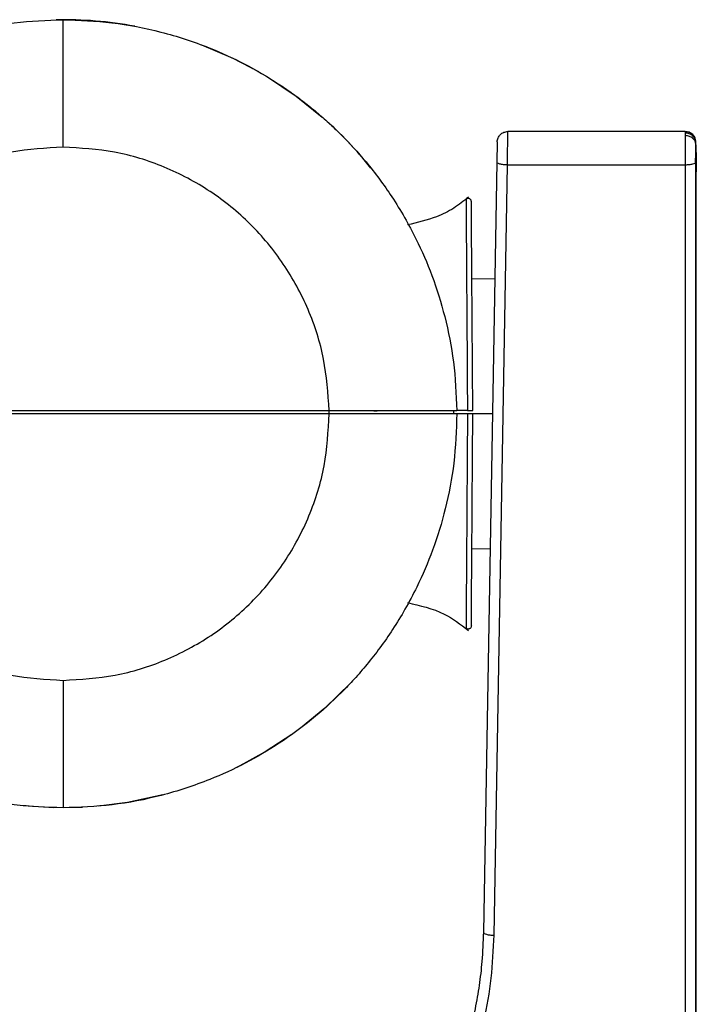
# Model space of a CAD drawing. Header units: millimetres. Extents: x 112 to 760, y 49 to 446.
# Tile 10 of 10: x 661 to 724, y 353 to 446. Entities that reach past the tile are written whole.
import ezdxf

# ---------------------------------------------------------------- set-up
doc = ezdxf.new("R2010")
doc.units = ezdxf.units.MM

msp = doc.modelspace()

# ---------------------------------------------------------------- linework, layer by layer
at = {"color": 7, "linetype": 'Continuous', "lineweight": 25}
for p, q in [((723.046, 435.221), (706.369, 435.221)), ((723.047, 435.076), (723.044, 434.835)), ((723.046, 435.221), (723.046, 435.185)), ((724.046, 434.239), (723.967, 434.604)), ((723.973, 434.493), (723.967, 434.584)), ((724.044, 433.983), (724.047, 434.152)), ((724.044, 433.983), (724.068, 432.593)), ((724.071, 432.79), (724.047, 434.152)), ((705.336, 432.35), (704.074, 360.032)), ((705.074, 359.756), (706.336, 432.074)), ((723.017, 432.074), (706.336, 432.074)), ((723.017, 432.074), (723.017, 322.211)), ((724.016, 432.326), (724.016, 322.463)), ((724.08, 432.021), (724.08, 432.621)), ((724.08, 307.221), (724.08, 432.021)), ((724.049, 431.287), (724.045, 321.574)), ((705.145, 421.399), (702.992, 421.361)), ((689.58, 408.721), (639.58, 408.721)), ((639.581, 409.021), (689.579, 409.021)), ((689.578, 408.721), (689.578, 409.021)), ((701.279, 409.021), (701.279, 408.721)), ((702.575, 409.021), (701.579, 409.021)), ((702.577, 408.721), (701.58, 408.721)), ((702.992, 396.081), (704.703, 396.052))]:
    msp.add_line(p, q, dxfattribs=at)
at = {"color": 1, "linetype": 'Continuous', "lineweight": 25}
for p, q in [((723.046, 435.185), (723.047, 435.076)), ((694.08, 408.957), (693.78, 408.957)), ((704.924, 408.721), (703.097, 408.721))]:
    msp.add_line(p, q, dxfattribs=at)
at = {"color": 7, "linetype": 'Continuous', "lineweight": 25, "flags": 128}
for points in [[(677.579, 443.362), (680.522, 442.111), (682.944, 440.842)], [(683.785, 440.347), (686.468, 438.553), (688.931, 436.578)], [(691.61, 383.455), (689.165, 381.071), (686.899, 379.211)], [(686.076, 378.606), (683.579, 376.971), (680.902, 375.516)], [(673.965, 372.931), (670.625, 372.218), (667.924, 371.873)], [(666.405, 371.766), (663.713, 371.731), (660.82, 371.913)]]:
    msp.add_lwpolyline(points, dxfattribs=at)
at = {"color": 7, "linetype": 'Continuous', "lineweight": 25}
for start, end in [(79.50787, 91.02643), (38.56216, 48.58508)]:
    msp.add_arc((664.58, 408.721), 37, start, end, dxfattribs=at)
for points, knots in [([(627.581, 409.021), (627.648, 410.554), (627.779, 413.526), (628.629, 417.773), (629.83, 421.63), (631.178, 424.734), (632.487, 427.181), (633.654, 429.072), (634.858, 430.788), (636.076, 432.338), (637.29, 433.728), (638.99, 435.494), (641.289, 437.553), (644.317, 439.754), (647.506, 441.614), (651.178, 443.296), (655.339, 444.646), (659.952, 445.555), (663.047, 445.666), (664.58, 445.721)], [0, 0, 0, 0, 0.079541, 0.154214, 0.224019, 0.288952, 0.329544, 0.367969, 0.404228, 0.438319, 0.470244, 0.500002, 0.565509, 0.630159, 0.693953, 0.75689, 0.839448, 0.920485, 1, 1, 1, 1]), ([(664.58, 433.753), (664.58, 434.695), (664.58, 436.498), (664.58, 439.016), (664.58, 441.149), (664.58, 442.866), (664.58, 444.173), (664.58, 445.083), (664.58, 445.633), (664.58, 445.691), (664.58, 445.721)], [0, 0, 0, 0, 0.115226, 0.22043, 0.322303, 0.428168, 0.544596, 0.676592, 0.82762, 1, 1, 1, 1]), ([(664.58, 445.721), (666.113, 445.666), (669.208, 445.555), (673.821, 444.646), (677.982, 443.296), (681.653, 441.614), (684.195, 440.131), (686.034, 438.879), (687.236, 437.986), (688.408, 437.041), (689.546, 436.043), (691.139, 434.526), (693.201, 432.273), (695.627, 429.002), (697.688, 425.414), (699.33, 421.63), (700.531, 417.772), (701.381, 413.526), (701.511, 410.554), (701.579, 409.021)], [0, 0, 0, 0, 0.079517, 0.160556, 0.243117, 0.306056, 0.369852, 0.39562, 0.421525, 0.447567, 0.473746, 0.500062, 0.56173, 0.632056, 0.711038, 0.775974, 0.845781, 0.920456, 1, 1, 1, 1]), ([(706.336, 432.074), (706.338, 432.262), (706.342, 432.637), (706.348, 433.187), (706.353, 433.737), (706.359, 434.25), (706.364, 434.694), (706.367, 435.002), (706.369, 435.188), (706.369, 435.21), (706.369, 435.221)], [0, 0, 0, 0, 0.125021, 0.250038, 0.357601, 0.500018, 0.634173, 0.762224, 0.884167, 1, 1, 1, 1]), ([(723.044, 434.835), (723.04, 434.643), (723.032, 434.313), (723.024, 433.597), (723.018, 432.851), (723.017, 432.328), (723.017, 432.074)], [0, 0, 0, 0, 0.28962, 0.499961, 0.75767, 1, 1, 1, 1]), ([(723.746, 434.927), (723.695, 434.972), (723.592, 435.061), (723.41, 435.15), (723.223, 435.204), (723.098, 435.209), (723.037, 435.212)], [0, 0, 0, 0, 0.262724, 0.519987, 0.766976, 1, 1, 1, 1]), ([(724.047, 434.152), (724.032, 434.269), (724.009, 434.448), (723.883, 434.664), (723.754, 434.811), (723.595, 434.93), (723.364, 435.045), (723.172, 435.064), (723.047, 435.076)], [0, 0, 0, 0, 0.2393523, 0.3680784, 0.4995389, 0.6310666, 0.7599863, 1, 1, 1, 1]), ([(723.971, 434.602), (723.941, 434.662), (723.882, 434.784), (723.749, 434.934), (723.589, 435.053), (723.467, 435.097), (723.406, 435.119)], [0, 0, 0, 0, 0.243437, 0.494356, 0.74813, 1, 1, 1, 1]), ([(664.58, 433.753), (662.955, 433.66), (659.705, 433.476), (655.013, 432.012), (650.687, 429.727), (646.884, 426.637), (643.754, 422.868), (641.424, 418.567), (639.912, 413.892), (639.691, 410.645), (639.581, 409.021)], [0, 0, 0, 0, 0.1250193, 0.2500288, 0.3750381, 0.500042, 0.625042, 0.750035, 0.8750163, 1, 1, 1, 1]), ([(689.579, 409.021), (689.468, 410.645), (689.248, 413.892), (687.736, 418.567), (685.406, 422.868), (682.276, 426.637), (678.473, 429.727), (674.147, 432.012), (669.455, 433.476), (666.205, 433.66), (664.58, 433.753)], [0, 0, 0, 0, 0.124984, 0.249965, 0.374958, 0.499958, 0.624962, 0.749971, 0.874981, 1, 1, 1, 1]), ([(724.047, 434.152), (724.047, 434.181), (724.046, 434.22), (724.046, 434.227), (724.046, 434.229)], [0, 0, 0, 0, 0.749953, 1, 1, 1, 1]), ([(724.071, 432.79), (724.071, 432.759), (724.072, 432.703), (724.069, 432.626), (724.068, 432.593)], [0, 0, 0, 0, 0.560081, 1, 1, 1, 1]), ([(724.068, 432.593), (724.065, 432.497), (724.06, 432.322), (724.054, 431.991), (724.05, 431.645), (724.05, 431.408), (724.049, 431.287)], [0, 0, 0, 0, 0.274176, 0.49999, 0.742281, 1, 1, 1, 1]), ([(702.659, 429.057), (702.214, 428.693), (701.305, 427.95), (699.374, 427.02), (697.862, 426.668), (696.932, 426.451)], [0, 0, 0, 0, 0.270097, 0.551381, 1, 1, 1, 1]), ([(702.941, 428.637), (702.938, 428.668), (702.932, 428.728), (702.891, 428.808), (702.833, 428.87), (702.765, 428.912), (702.688, 428.935), (702.604, 428.937), (702.517, 428.915), (702.468, 428.879), (702.444, 428.861)], [0, 0, 0, 0, 0.132882, 0.264097, 0.388184, 0.501309, 0.613201, 0.736301, 0.867013, 1, 1, 1, 1]), ([(702.444, 428.861), (702.444, 428.815), (702.445, 428.72), (702.45, 427.907), (702.459, 426.498), (702.473, 424.372), (702.492, 421.509), (702.516, 417.919), (702.544, 413.682), (702.565, 410.601), (702.575, 409.021)], [0, 0, 0, 0, 0.098933, 0.205329, 0.319173, 0.440451, 0.569177, 0.705348, 0.848958, 1, 1, 1, 1]), ([(703.078, 409.021), (703.07, 410.216), (703.053, 412.602), (703.029, 416.049), (703.006, 419.257), (702.99, 421.646), (702.978, 423.337), (702.97, 424.497), (702.963, 425.542), (702.956, 426.531), (702.95, 427.404), (702.945, 428.102), (702.942, 428.553), (702.941, 428.61), (702.941, 428.637)], [0, 0, 0, 0, 0.115478, 0.230778, 0.34595, 0.461305, 0.51853, 0.575875, 0.634929, 0.694129, 0.768364, 0.842595, 0.922625, 1, 1, 1, 1]), ([(664.58, 371.721), (663.04, 371.777), (659.93, 371.889), (655.295, 372.807), (651.116, 374.17), (647.428, 375.868), (644.876, 377.366), (643.032, 378.631), (641.825, 379.532), (640.651, 380.487), (639.51, 381.495), (637.921, 383.02), (635.867, 385.281), (633.452, 388.564), (631.398, 392.174), (629.765, 395.987), (628.575, 399.881), (627.744, 404.171), (627.636, 407.172), (627.58, 408.721)], [0, 0, 0, 0, 0.079474, 0.160487, 0.24304, 0.305984, 0.369795, 0.395571, 0.421486, 0.447539, 0.473732, 0.500063, 0.561229, 0.631255, 0.710136, 0.775129, 0.845104, 0.920062, 1, 1, 1, 1]), ([(639.58, 408.721), (639.672, 407.084), (639.856, 403.81), (641.335, 399.083), (643.647, 394.73), (646.776, 390.91), (650.592, 387.776), (654.942, 385.458), (659.667, 383.971), (662.942, 383.784), (664.58, 383.69)], [0, 0, 0, 0, 0.124984, 0.249965, 0.374957, 0.499957, 0.624961, 0.749971, 0.87498, 1, 1, 1, 1]), ([(664.58, 383.69), (666.218, 383.784), (669.493, 383.971), (674.218, 385.458), (678.568, 387.776), (682.384, 390.91), (685.513, 394.73), (687.825, 399.083), (689.304, 403.81), (689.488, 407.084), (689.58, 408.721)], [0, 0, 0, 0, 0.12502, 0.250029, 0.375038, 0.500042, 0.625043, 0.750035, 0.875016, 1, 1, 1, 1]), ([(701.58, 408.721), (701.524, 407.172), (701.416, 404.171), (700.585, 399.881), (699.395, 395.987), (698.054, 392.857), (696.749, 390.393), (695.585, 388.491), (694.386, 386.767), (693.173, 385.213), (691.967, 383.821), (690.272, 382.046), (687.971, 379.97), (684.934, 377.748), (681.732, 375.868), (678.044, 374.17), (673.865, 372.807), (669.23, 371.889), (666.12, 371.777), (664.58, 371.721)], [0, 0, 0, 0, 0.079935, 0.15489, 0.224863, 0.289853, 0.33042, 0.36877, 0.404903, 0.43882, 0.470519, 0.500002, 0.565542, 0.630217, 0.694025, 0.756967, 0.839516, 0.920528, 1, 1, 1, 1]), ([(689.579, 409.021), (690.255, 409.021), (691.606, 409.021), (693.966, 409.021), (696.492, 409.021), (698.473, 409.021), (699.726, 409.021), (700.769, 409.021), (701.476, 409.021), (701.544, 409.021), (701.579, 409.021)], [0, 0, 0, 0, 0.0827107, 0.1652608, 0.2950924, 0.4248722, 0.5213325, 0.6180164, 0.8087049, 1, 1, 1, 1]), ([(701.58, 408.721), (701.545, 408.721), (701.474, 408.721), (700.742, 408.721), (699.669, 408.721), (698.382, 408.721), (696.314, 408.721), (693.729, 408.721), (691.436, 408.721), (690.199, 408.721), (689.58, 408.721)], [0, 0, 0, 0, 0.194635, 0.388605, 0.484509, 0.58019, 0.714218, 0.848654, 0.924271, 1, 1, 1, 1]), ([(702.577, 408.721), (702.567, 407.118), (702.546, 403.991), (702.517, 399.682), (702.493, 396.032), (702.474, 393.124), (702.459, 390.969), (702.45, 389.543), (702.445, 388.724), (702.444, 388.627), (702.444, 388.581)], [0, 0, 0, 0, 0.151693, 0.295768, 0.432219, 0.56104, 0.682225, 0.79579, 0.901721, 1, 1, 1, 1]), ([(702.575, 409.021), (702.602, 409.021), (702.657, 409.021), (702.758, 409.021), (702.86, 409.021), (702.953, 409.021), (703.025, 409.021), (703.07, 409.021), (703.075, 409.021), (703.078, 409.021)], [0, 0, 0, 0, 0.145903, 0.291808, 0.437687, 0.583542, 0.729392, 0.875261, 1, 1, 1, 1]), ([(703.08, 408.721), (703.077, 408.721), (703.07, 408.721), (703.018, 408.721), (702.942, 408.721), (702.847, 408.721), (702.745, 408.721), (702.65, 408.721), (702.6, 408.721), (702.577, 408.721)], [0, 0, 0, 0, 0.145862, 0.291725, 0.437584, 0.583442, 0.729304, 0.875171, 1, 1, 1, 1]), ([(702.941, 388.805), (702.941, 388.833), (702.942, 388.891), (702.945, 389.36), (702.95, 390.082), (702.958, 391.229), (702.97, 392.95), (702.987, 395.446), (703.008, 398.357), (703.03, 401.614), (703.055, 405.106), (703.072, 407.516), (703.08, 408.721)], [0, 0, 0, 0, 0.077508, 0.157728, 0.235812, 0.306465, 0.424168, 0.538836, 0.654164, 0.769353, 0.884641, 1, 1, 1, 1]), ([(696.932, 390.991), (698.128, 390.718), (700.225, 390.24), (701.929, 388.942), (702.661, 388.384)], [0, 0, 0, 0, 0.570478, 1, 1, 1, 1]), ([(702.941, 388.805), (702.938, 388.775), (702.932, 388.714), (702.891, 388.634), (702.833, 388.572), (702.765, 388.53), (702.688, 388.507), (702.604, 388.505), (702.517, 388.527), (702.468, 388.563), (702.444, 388.581)], [0, 0, 0, 0, 0.132885, 0.264104, 0.388198, 0.501329, 0.61321, 0.7363, 0.867009, 1, 1, 1, 1]), ([(664.58, 383.69), (664.58, 382.747), (664.58, 380.945), (664.58, 378.426), (664.58, 376.293), (664.58, 374.576), (664.58, 373.27), (664.58, 372.36), (664.58, 371.81), (664.58, 371.752), (664.58, 371.721)], [0, 0, 0, 0, 0.115226, 0.22043, 0.322303, 0.428168, 0.544596, 0.676592, 0.82762, 1, 1, 1, 1]), ([(704.074, 360.032), (704.04, 359.114), (703.977, 357.447), (703.691, 355.054), (703.299, 352.788), (702.773, 350.554), (701.942, 347.769), (700.705, 344.579), (698.894, 341.023), (696.717, 337.636), (694.19, 334.471), (691.362, 331.598), (688.268, 329.025), (684.913, 326.779), (681.321, 324.848), (678.803, 323.888), (677.557, 323.414)], [0, 0, 0, 0, 0.0580362, 0.1053842, 0.1521207, 0.2031671, 0.2500872, 0.3351702, 0.4179954, 0.5000957, 0.5866158, 0.6699281, 0.7500617, 0.8351479, 0.918444, 1, 1, 1, 1]), ([(677.886, 322.211), (679.766, 322.956), (683.538, 324.453), (688.696, 327.752), (693.393, 331.761), (697.414, 336.506), (700.725, 341.8), (702.873, 346.957), (704.171, 351.641), (704.894, 355.714), (705.014, 358.412), (705.074, 359.756)], [0, 0, 0, 0, 0.120749, 0.242264, 0.366176, 0.492663, 0.618625, 0.74598, 0.833706, 0.917184, 1, 1, 1, 1])]:
    msp.add_open_spline(points, degree=3, knots=knots, dxfattribs=at)
for points in [[(705.369, 434.239), (705.386, 434.368), (705.42, 434.627), (705.652, 434.951), (705.98, 435.177), (706.24, 435.207), (706.369, 435.221)], [(724.044, 433.982), (724.028, 434.093), (723.996, 434.313), (723.765, 434.594), (723.435, 434.792), (723.175, 434.82), (723.044, 434.835)], [(705.369, 434.239), (705.369, 434.231), (705.369, 434.216), (705.367, 434.095), (705.363, 433.909), (705.359, 433.66), (705.354, 433.363), (705.348, 433.034), (705.342, 432.688), (705.338, 432.463), (705.336, 432.35)], [(724.016, 432.326), (724.017, 432.483), (724.018, 432.798), (724.024, 433.269), (724.032, 433.691), (724.04, 433.885), (724.044, 433.982)], [(706.336, 432.074), (706.205, 432.08), (705.942, 432.092), (705.611, 432.158), (705.38, 432.248), (705.351, 432.316), (705.336, 432.35)], [(724.016, 432.326), (723.998, 432.293), (723.963, 432.226), (723.73, 432.143), (723.403, 432.086), (723.146, 432.078), (723.017, 432.074)], [(704.074, 360.032), (704.088, 359.998), (704.118, 359.929), (704.348, 359.839), (704.68, 359.774), (704.942, 359.762), (705.074, 359.756)]]:
    msp.add_open_spline(points, degree=3, dxfattribs=at)

doc.saveas('drawing.dxf')
